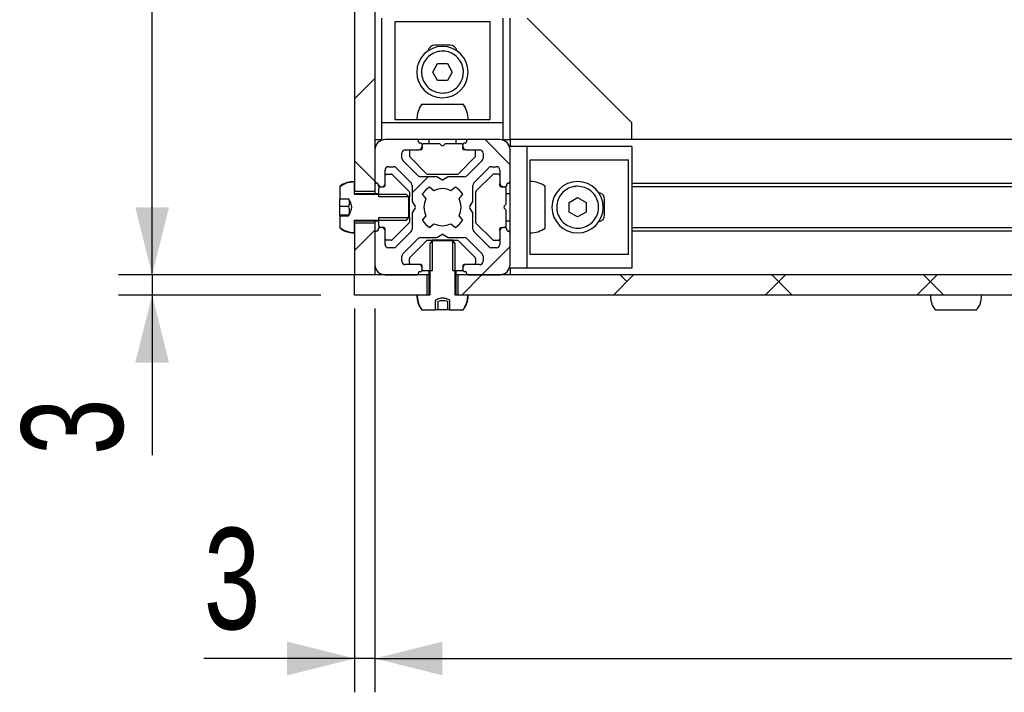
# Model space of a CAD drawing. Header units: millimetres. Extents: x 5 to 595, y 5 to 415.
# Tile 36 of 68: x 337 to 366, y 181 to 201. Entities that reach past the tile are written whole.
import ezdxf

# ---------------------------------------------------------------- set-up
doc = ezdxf.new("R2010")
doc.units = ezdxf.units.MM
doc.layers.add('COTES', color=1, linetype='Continuous')
doc.layers.add('TRAIT-FINS', color=9, linetype='Continuous')
doc.layers.add('TRAIT-FORT', color=4, linetype='Continuous', lineweight=25)
doc.styles.add('SLDTEXTSTYLE0', font='TXT', dxfattribs={"width": 0.75})
doc.dimstyles.new('SLDDIMSTYLE0', dxfattribs={"dimtxt": 3, "dimasz": 2, "dimexe": 0, "dimexo": 0.0625, "dimgap": 0.75, "dimtad": 1, "dimlfac": 5, "dimrnd": 1e-09, "dimzin": 12, "dimdsep": 46, "dimtxsty": 'SLDTEXTSTYLE0', "dimsah": 1, "dimcen": 0.09, "dimadec": 0, "dimazin": 3, "dimtfac": 1, "dimtofl": 0, "dimtmove": 0, "dimatfit": 3, "dimfxl": 0, "dimfrac": 2, "dimtolj": 1, "dimtzin": 12, "dimarcsym": 0})
doc.dimstyles.new('SLDDIMSTYLE1', dxfattribs={"dimtxt": 3, "dimasz": 2, "dimexe": 0, "dimexo": 0.0625, "dimgap": 0.75, "dimtad": 1, "dimlfac": 5, "dimrnd": 1e-09, "dimzin": 12, "dimdsep": 46, "dimtxsty": 'SLDTEXTSTYLE0', "dimsah": 1, "dimcen": 0.09, "dimadec": 0, "dimazin": 3, "dimtfac": 1, "dimtmove": 0, "dimatfit": 0, "dimfxl": 0, "dimfrac": 2, "dimtolj": 1, "dimtzin": 12, "dimarcsym": 0})
pattern_1 = [(45, (0, 0), (-13.4704, 13.4704), []), (45, (4.49, 2e-323), (-13.4704, 13.4704), []), (45, (8.98, 4e-323), (-13.4704, 13.4704), []), (45, (13.47, 6e-323), (-13.4704, 13.4704), [])]
pattern_2 = [(45, (0, 0), (-13.4704, 13.4704), []), (45, (4.49, 0), (-13.4704, 13.4704), []), (45, (8.98, 0), (-13.4704, 13.4704), []), (45, (13.47, 0), (-13.4704, 13.4704), [])]

# ---------------------------------------------------------------- blocks, each defined once
blk = doc.blocks.new('_D_6')
at = {"layer": 'COTES', "color": 1}
for p, q in [((397.265, 194.741), (397.265, 180.919)), ((347.265, 192.279), (347.265, 180.919)), ((347.265, 181.919), (397.265, 181.919))]:
    blk.add_line(p, q, dxfattribs=at)
for points in [[(347.265, 181.919), (349.265, 181.419), (349.265, 182.419)], [(397.265, 181.919), (395.265, 182.419), (395.265, 181.419)]]:
    blk.add_solid(points, dxfattribs=at)
at = {"layer": 'COTES', "color": 1, "insert": (368.94, 185.786), "char_height": 3, "attachment_point": 1, "style": 'SLDTEXTSTYLE0'}
blk.add_mtext('250', dxfattribs=at)
blk = doc.blocks.new('_D_7')
at = {"layer": 'COTES', "color": 1}
for p, q in [((346.665, 192.279), (346.665, 180.919)), ((347.265, 192.279), (347.265, 180.919)), ((346.665, 181.919), (342.2, 181.919)), ((347.265, 181.919), (346.665, 181.919)), ((347.265, 181.919), (350.265, 181.919))]:
    blk.add_line(p, q, dxfattribs=at)
for points in [[(346.665, 181.919), (344.665, 182.419), (344.665, 181.419)], [(347.265, 181.919), (349.265, 181.419), (349.265, 182.419)]]:
    blk.add_solid(points, dxfattribs=at)
at = {"layer": 'COTES', "color": 1, "insert": (342.2, 185.786), "char_height": 3, "attachment_point": 1, "style": 'SLDTEXTSTYLE0'}
blk.add_mtext('3', dxfattribs=at)
blk = doc.blocks.new('_D_9')
at = {"layer": 'COTES', "color": 1}
for p, q in [((345.665, 293.279), (339.671, 293.279)), ((340.671, 193.279), (340.671, 293.279)), ((348.728, 193.279), (339.671, 193.279))]:
    blk.add_line(p, q, dxfattribs=at)
for points in [[(340.671, 293.279), (340.171, 291.279), (341.171, 291.279)], [(340.671, 193.279), (341.171, 195.279), (340.171, 195.279)]]:
    blk.add_solid(points, dxfattribs=at)
at = {"layer": 'COTES', "color": 1, "insert": (336.804, 239.954), "char_height": 3, "attachment_point": 1, "rotation": 90, "style": 'SLDTEXTSTYLE0'}
blk.add_mtext('500', dxfattribs=at)
blk = doc.blocks.new('_D_11')
at = {"layer": 'COTES', "color": 1}
for p, q in [((340.671, 193.279), (340.671, 196.279)), ((345.665, 193.279), (339.671, 193.279)), ((340.671, 193.279), (340.671, 192.679)), ((345.665, 192.679), (339.671, 192.679)), ((340.671, 192.679), (340.671, 187.943))]:
    blk.add_line(p, q, dxfattribs=at)
for points in [[(340.671, 193.279), (341.171, 195.279), (340.171, 195.279)], [(340.671, 192.679), (340.171, 190.679), (341.171, 190.679)]]:
    blk.add_solid(points, dxfattribs=at)
at = {"layer": 'COTES', "color": 1, "insert": (336.804, 187.943), "char_height": 3, "attachment_point": 1, "rotation": 90, "style": 'SLDTEXTSTYLE0'}
blk.add_mtext('3', dxfattribs=at)

msp = doc.modelspace()

# ---------------------------------------------------------------- hatches: boundary and pattern name
at = {"layer": 'TRAIT-FINS'}
h = msp.add_hatch(dxfattribs=at)
h.set_pattern_fill('ANSI38', color=9, angle=3e-322, style=0)
h.paths.add_polyline_path([(346.665, 195.7411), (347.265, 195.7411), (347.265, 290.8159), (346.665, 290.8159)], flags=0)
h = msp.add_hatch(dxfattribs=at)
h.set_pattern_fill('ANSI38', color=9, angle=3e-322, style=0)
edge = h.paths.add_edge_path(flags=0)
edge.add_arc((349.935, 193.3385), 0.04, 0, 90, ccw=False)
edge.add_line((349.975, 193.3385), (349.975, 193.3185))
edge.add_arc((350.015, 193.3185), 0.04, 180, 270)
edge.add_line((350.015, 193.2785), (350.965, 193.2785))
edge.add_arc((350.965, 193.5785), 0.3, 270, 360)
edge.add_line((351.265, 193.5785), (351.265, 194.5285))
edge.add_arc((351.225, 194.5285), 0.04, 0, 90)
edge.add_line((351.225, 194.5685), (351.205, 194.5685))
edge.add_arc((351.205, 194.6085), 0.04, 180, 270, ccw=False)
edge.add_line((351.165, 194.6085), (351.165, 194.6385))
edge.add_arc((351.125, 194.6385), 0.04, 0, 90)
edge.add_line((351.125, 194.6785), (351.065, 194.6785))
edge.add_arc((351.065, 194.5785), 0.1, 90, 180)
edge.add_line((350.965, 194.5785), (350.965, 194.1785))
edge.add_arc((350.865, 194.1785), 0.1, 270, 360, ccw=False)
edge.add_line((350.865, 194.0785), (350.7185, 194.0785))
edge.add_arc((350.7185, 194.1785), 0.1, 225, 270, ccw=False)
edge.add_line((350.6478, 194.1078), (350.1943, 194.5614))
edge.add_arc((350.265, 194.6321), 0.1, 180, 225, ccw=False)
edge.add_line((350.165, 194.6321), (350.165, 195.0878))
edge.add_arc((350.125, 195.0878), 0.04, 0, 30)
edge.add_line((350.1596, 195.1078), (350.0726, 195.2585))
edge.add_arc((350.1072, 195.2785), 0.04, 150, 210, ccw=False)
edge.add_line((350.0726, 195.2985), (350.1596, 195.4492))
edge.add_arc((350.125, 195.4692), 0.04, 330, 360)
edge.add_line((350.165, 195.4692), (350.165, 195.925))
edge.add_arc((350.265, 195.925), 0.1, 135, 180, ccw=False)
edge.add_line((350.1943, 195.9957), (350.6478, 196.4492))
edge.add_arc((350.7185, 196.3785), 0.1, 90, 135, ccw=False)
edge.add_line((350.7185, 196.4785), (350.865, 196.4785))
edge.add_arc((350.865, 196.3785), 0.1, 0, 90, ccw=False)
edge.add_line((350.965, 196.3785), (350.965, 195.9785))
edge.add_arc((351.065, 195.9785), 0.1, 180, 270)
edge.add_line((351.065, 195.8785), (351.125, 195.8785))
edge.add_arc((351.125, 195.9185), 0.04, 270, 360)
edge.add_line((351.165, 195.9185), (351.165, 195.9485))
edge.add_arc((351.205, 195.9485), 0.04, 90, 180, ccw=False)
edge.add_line((351.205, 195.9885), (351.225, 195.9885))
edge.add_arc((351.225, 196.0285), 0.04, 270, 360)
edge.add_line((351.265, 196.0285), (351.265, 196.9785))
edge.add_arc((350.965, 196.9785), 0.3, 0, 90)
edge.add_line((350.965, 197.2785), (350.015, 197.2785))
edge.add_arc((350.015, 197.2385), 0.04, 90, 180)
edge.add_line((349.975, 197.2385), (349.975, 197.2185))
edge.add_arc((349.935, 197.2185), 0.04, 270, 360, ccw=False)
edge.add_line((349.935, 197.1785), (349.905, 197.1785))
edge.add_arc((349.905, 197.1385), 0.04, 90, 180)
edge.add_line((349.865, 197.1385), (349.865, 197.0785))
edge.add_arc((349.965, 197.0785), 0.1, 180, 270)
edge.add_line((349.965, 196.9785), (350.365, 196.9785))
edge.add_arc((350.365, 196.8785), 0.1, 0, 90, ccw=False)
edge.add_line((350.465, 196.8785), (350.465, 196.7321))
edge.add_arc((350.365, 196.7321), 0.1, 315, 360, ccw=False)
edge.add_line((350.4357, 196.6614), (349.9821, 196.2078))
edge.add_arc((349.9114, 196.2785), 0.1, 270, 315, ccw=False)
edge.add_line((349.9114, 196.1785), (349.4557, 196.1785))
edge.add_arc((349.4557, 196.1385), 0.04, 90, 120)
edge.add_line((349.4357, 196.1732), (349.285, 196.0861))
edge.add_arc((349.265, 196.1208), 0.04, 240, 300, ccw=False)
edge.add_line((349.245, 196.0861), (349.0943, 196.1732))
edge.add_arc((349.0743, 196.1385), 0.04, 60, 90)
edge.add_line((349.0743, 196.1785), (348.6185, 196.1785))
edge.add_arc((348.6185, 196.2785), 0.1, 225, 270, ccw=False)
edge.add_line((348.5478, 196.2078), (348.0943, 196.6614))
edge.add_arc((348.165, 196.7321), 0.1, 180, 225, ccw=False)
edge.add_line((348.065, 196.7321), (348.065, 196.8785))
edge.add_arc((348.165, 196.8785), 0.1, 90, 180, ccw=False)
edge.add_line((348.165, 196.9785), (348.565, 196.9785))
edge.add_arc((348.565, 197.0785), 0.1, 270, 360)
edge.add_line((348.665, 197.0785), (348.665, 197.1385))
edge.add_arc((348.625, 197.1385), 0.04, 0, 90)
edge.add_line((348.625, 197.1785), (348.595, 197.1785))
edge.add_arc((348.595, 197.2185), 0.04, 180, 270, ccw=False)
edge.add_line((348.555, 197.2185), (348.555, 197.2385))
edge.add_arc((348.515, 197.2385), 0.04, 0, 90)
edge.add_line((348.515, 197.2785), (347.565, 197.2785))
edge.add_arc((347.565, 196.9785), 0.3, 90, 180)
edge.add_line((347.265, 196.9785), (347.265, 196.0285))
edge.add_arc((347.305, 196.0285), 0.04, 180, 270)
edge.add_line((347.305, 195.9885), (347.325, 195.9885))
edge.add_arc((347.325, 195.9485), 0.04, 0, 90, ccw=False)
edge.add_line((347.365, 195.9485), (347.365, 195.9185))
edge.add_arc((347.405, 195.9185), 0.04, 180, 270)
edge.add_line((347.405, 195.8785), (347.465, 195.8785))
edge.add_arc((347.465, 195.9785), 0.1, 270, 360)
edge.add_line((347.565, 195.9785), (347.565, 196.3785))
edge.add_arc((347.665, 196.3785), 0.1, 90, 180, ccw=False)
edge.add_line((347.665, 196.4785), (347.8114, 196.4785))
edge.add_arc((347.8114, 196.3785), 0.1, 45, 90, ccw=False)
edge.add_line((347.8821, 196.4492), (348.3357, 195.9957))
edge.add_arc((348.265, 195.925), 0.1, 0, 45, ccw=False)
edge.add_line((348.365, 195.925), (348.365, 195.4692))
edge.add_arc((348.405, 195.4692), 0.04, 180, 210)
edge.add_line((348.3703, 195.4492), (348.4573, 195.2985))
edge.add_arc((348.4227, 195.2785), 0.04, -30, 30, ccw=False)
edge.add_line((348.4573, 195.2585), (348.3703, 195.1078))
edge.add_arc((348.405, 195.0878), 0.04, 150, 180)
edge.add_line((348.365, 195.0878), (348.365, 194.6321))
edge.add_arc((348.265, 194.6321), 0.1, 315, 360, ccw=False)
edge.add_line((348.3357, 194.5614), (347.8821, 194.1078))
edge.add_arc((347.8114, 194.1785), 0.1, 270, 315, ccw=False)
edge.add_line((347.8114, 194.0785), (347.665, 194.0785))
edge.add_arc((347.665, 194.1785), 0.1, 180, 270, ccw=False)
edge.add_line((347.565, 194.1785), (347.565, 194.5785))
edge.add_arc((347.465, 194.5785), 0.1, 0, 90)
edge.add_line((347.465, 194.6785), (347.405, 194.6785))
edge.add_arc((347.405, 194.6385), 0.04, 90, 180)
edge.add_line((347.365, 194.6385), (347.365, 194.6085))
edge.add_arc((347.325, 194.6085), 0.04, 270, 360, ccw=False)
edge.add_line((347.325, 194.5685), (347.305, 194.5685))
edge.add_arc((347.305, 194.5285), 0.04, 90, 180)
edge.add_line((347.265, 194.5285), (347.265, 193.5785))
edge.add_arc((347.565, 193.5785), 0.3, 180, 270)
edge.add_line((347.565, 193.2785), (348.515, 193.2785))
edge.add_arc((348.515, 193.3185), 0.04, 270, 360)
edge.add_line((348.555, 193.3185), (348.555, 193.3385))
edge.add_arc((348.595, 193.3385), 0.04, 90, 180, ccw=False)
edge.add_line((348.595, 193.3785), (348.625, 193.3785))
edge.add_arc((348.625, 193.4185), 0.04, 270, 360)
edge.add_line((348.665, 193.4185), (348.665, 193.4785))
edge.add_arc((348.565, 193.4785), 0.1, 0, 90)
edge.add_line((348.565, 193.5785), (348.165, 193.5785))
edge.add_arc((348.165, 193.6785), 0.1, 180, 270, ccw=False)
edge.add_line((348.065, 193.6785), (348.065, 193.825))
edge.add_arc((348.165, 193.825), 0.1, 135, 180, ccw=False)
edge.add_line((348.0943, 193.8957), (348.5478, 194.3492))
edge.add_arc((348.6185, 194.2785), 0.1, 90, 135, ccw=False)
edge.add_line((348.6185, 194.3785), (349.0743, 194.3785))
edge.add_arc((349.0743, 194.4185), 0.04, 270, 300)
edge.add_line((349.0943, 194.3839), (349.245, 194.4709))
edge.add_arc((349.265, 194.4362), 0.04, 60, 120, ccw=False)
edge.add_line((349.285, 194.4709), (349.4357, 194.3839))
edge.add_arc((349.4557, 194.4185), 0.04, 240, 270)
edge.add_line((349.4557, 194.3785), (349.9114, 194.3785))
edge.add_arc((349.9114, 194.2785), 0.1, 45, 90, ccw=False)
edge.add_line((349.9821, 194.3492), (350.4357, 193.8957))
edge.add_arc((350.365, 193.825), 0.1, 0, 45, ccw=False)
edge.add_line((350.465, 193.825), (350.465, 193.6785))
edge.add_arc((350.365, 193.6785), 0.1, 270, 360, ccw=False)
edge.add_line((350.365, 193.5785), (349.965, 193.5785))
edge.add_arc((349.965, 193.4785), 0.1, 90, 180)
edge.add_line((349.865, 193.4785), (349.865, 193.4185))
edge.add_arc((349.905, 193.4185), 0.04, 180, 270)
edge.add_line((349.905, 193.3785), (349.935, 193.3785))
edge = h.paths.add_edge_path(flags=0)
edge.add_arc((349.265, 195.2785), 0.55, 62.77268, 117.22732, ccw=False)
edge.add_line((349.5166, 195.7676), (349.6477, 195.8764))
edge.add_arc((349.265, 195.2785), 0.71, 32.55044, 57.37362, ccw=False)
edge.add_line((349.8634, 195.6605), (349.754, 195.5301))
edge.add_arc((349.265, 195.2785), 0.55, -27.22732, 27.22732, ccw=False)
edge.add_line((349.754, 195.0269), (349.8634, 194.8965))
edge.add_arc((349.265, 195.2785), 0.71, 302.62638, 327.44956, ccw=False)
edge.add_line((349.6477, 194.6806), (349.5166, 194.7895))
edge.add_arc((349.265, 195.2785), 0.55, 242.77268, 297.22732, ccw=False)
edge.add_line((349.0133, 194.7895), (348.8822, 194.6806))
edge.add_arc((349.265, 195.2785), 0.71, 212.55044, 237.37362, ccw=False)
edge.add_line((348.6665, 194.8965), (348.7759, 195.0269))
edge.add_arc((349.265, 195.2785), 0.55, 152.77268, 207.22732, ccw=False)
edge.add_line((348.7759, 195.5301), (348.6665, 195.6605))
edge.add_arc((349.265, 195.2785), 0.71, 122.62638, 147.44956, ccw=False)
edge.add_line((348.8822, 195.8764), (349.0133, 195.7676))
h = msp.add_hatch(dxfattribs=at)
h.set_pattern_fill('DIN 201 acier et fonte', color=9, style=0, pattern_type=2)
h.set_pattern_definition(pattern_1)
edge = h.paths.add_edge_path(flags=0)
edge.add_line((347.565, 196.2185), (347.565, 195.9185))
edge.add_arc((347.525, 195.9185), 0.04, 270, 360, ccw=False)
edge.add_line((347.525, 195.8785), (347.425, 195.8785))
edge.add_arc((347.425, 195.8385), 0.04, 90, 180)
edge.add_line((347.385, 195.8385), (347.385, 195.5826))
edge.add_line((347.385, 195.5826), (348.285, 195.5826))
edge.add_line((348.285, 195.5826), (348.285, 195.7219))
edge.add_arc((348.245, 195.7219), 0.04, 0, 45)
edge.add_line((348.2733, 195.7502), (347.7767, 196.2468))
edge.add_arc((347.7484, 196.2185), 0.04, 45, 90)
edge.add_line((347.7484, 196.2585), (347.605, 196.2585))
edge.add_arc((347.605, 196.2185), 0.04, 90, 180)
h = msp.add_hatch(dxfattribs=at)
h.set_pattern_fill('DIN 201 acier et fonte', color=9, style=0, pattern_type=2)
h.set_pattern_definition(pattern_2)
edge = h.paths.add_edge_path(flags=0)
edge.add_line((346.485, 195.0199), (346.225, 195.0199))
edge.add_line((346.225, 195.0199), (346.225, 194.6722))
edge.add_spline(control_points=[(346.225, 194.6722), (346.2623, 194.6451), (346.3024, 194.6214), (346.3441, 194.6016), (346.4199, 194.5657), (346.5029, 194.5424), (346.5863, 194.5335), (346.6124, 194.5308), (346.6387, 194.5294), (346.665, 194.5294)], knot_values=[0.0093707, 0.0093707, 0.0093707, 0.0093707, 0.0100612, 0.0100612, 0.0100612, 0.0113188, 0.0113188, 0.0113188, 0.0117079, 0.0117079, 0.0117079, 0.0117079], weights=[1, 1, 1, 1, 1, 1, 1, 1, 1, 1], degree=3, periodic=0)
edge.add_line((346.665, 194.5294), (346.665, 194.8996))
edge.add_line((346.665, 194.8996), (348.195, 194.8996))
edge.add_spline(control_points=[(348.195, 194.8996), (348.2185, 194.9244), (348.2418, 194.9493), (348.265, 194.9744)], knot_values=[0.004857, 0.004857, 0.004857, 0.004857, 0.0053692, 0.0053692, 0.0053692, 0.0053692], weights=[1, 1, 1, 1], degree=3, periodic=0)
edge.add_line((348.265, 194.9744), (348.265, 195.5826))
edge.add_spline(control_points=[(348.265, 195.5826), (348.2418, 195.6077), (348.2185, 195.6326), (348.195, 195.6574)], knot_values=[0.0090475, 0.0090475, 0.0090475, 0.0090475, 0.0095528, 0.0095528, 0.0095528, 0.0095528], weights=[1, 1, 1, 1], degree=3, periodic=0)
edge.add_line((348.195, 195.6574), (346.665, 195.6574))
edge.add_line((346.665, 195.6574), (346.665, 196.0276))
edge.add_spline(control_points=[(346.665, 196.0276), (346.5811, 196.0276), (346.4961, 196.0131), (346.417, 195.9854), (346.3488, 195.9615), (346.2835, 195.9272), (346.225, 195.8848)], knot_values=[0, 0, 0, 0, 0.0012576, 0.0012576, 0.0012576, 0.0023413, 0.0023413, 0.0023413, 0.0023413], weights=[1, 1, 1, 1, 1, 1, 1], degree=3, periodic=0)
edge.add_line((346.225, 195.8848), (346.225, 195.5209))
edge.add_line((346.225, 195.5209), (346.4933, 195.5209))
edge.add_spline(control_points=[(346.4933, 195.5209), (346.5196, 195.4695), (346.5458, 195.4174), (346.5632, 195.3624), (346.573, 195.3312), (346.5792, 195.2979), (346.5772, 195.2653), (346.5753, 195.2331), (346.5663, 195.2013), (346.5551, 195.171), (346.5357, 195.119), (346.5105, 195.0692), (346.485, 195.0199)], knot_values=[0.0000002, 0.0000002, 0.0000002, 0.0000002, 0.0008661, 0.0008661, 0.0008661, 0.0013602, 0.0013602, 0.0013602, 0.0018452, 0.0018452, 0.0018452, 0.0026757, 0.0026757, 0.0026757, 0.0026757], weights=[1, 1, 1, 1, 1, 1, 1, 1, 1, 1, 1, 1, 1], degree=3, periodic=0)
h = msp.add_hatch(dxfattribs=at)
h.set_pattern_fill('DIN 201 acier et fonte', color=9, style=0, pattern_type=2)
h.set_pattern_definition(pattern_1)
edge = h.paths.add_edge_path(flags=0)
edge.add_line((347.565, 194.6385), (347.565, 194.3385))
edge.add_arc((347.605, 194.3385), 0.04, 180, 270)
edge.add_line((347.605, 194.2985), (347.7484, 194.2985))
edge.add_arc((347.7484, 194.3385), 0.04, 270, 315)
edge.add_line((347.7767, 194.3102), (348.2733, 194.8068))
edge.add_arc((348.245, 194.8351), 0.04, 315, 360)
edge.add_line((348.285, 194.8351), (348.285, 194.9744))
edge.add_line((348.285, 194.9744), (347.385, 194.9744))
edge.add_line((347.385, 194.9744), (347.385, 194.7185))
edge.add_arc((347.425, 194.7185), 0.04, 180, 270)
edge.add_line((347.425, 194.6785), (347.525, 194.6785))
edge.add_arc((347.525, 194.6385), 0.04, 0, 90, ccw=False)
h = msp.add_hatch(dxfattribs=at)
h.set_pattern_fill('ANSI38', color=9, angle=3e-322, style=0)
h.paths.add_polyline_path([(346.665, 193.2785), (347.265, 193.2785), (347.265, 194.8159), (346.665, 194.8159)], flags=0)
h = msp.add_hatch(dxfattribs=at)
h.set_pattern_fill('DIN 201 acier et fonte', color=9, style=0, pattern_type=2)
h.set_pattern_definition(pattern_1)
edge = h.paths.add_edge_path(flags=0)
edge.add_line((348.325, 193.5785), (348.625, 193.5785))
edge.add_arc((348.625, 193.5385), 0.04, 0, 90, ccw=False)
edge.add_line((348.665, 193.5385), (348.665, 193.4385))
edge.add_arc((348.705, 193.4385), 0.04, 180, 270)
edge.add_line((348.705, 193.3985), (348.9609, 193.3985))
edge.add_line((348.9609, 193.3985), (348.9609, 194.2985))
edge.add_line((348.9609, 194.2985), (348.8215, 194.2985))
edge.add_arc((348.8215, 194.2585), 0.04, 90, 135)
edge.add_line((348.7933, 194.2868), (348.2967, 193.7902))
edge.add_arc((348.325, 193.7619), 0.04, 135, 180)
edge.add_line((348.285, 193.7619), (348.285, 193.6185))
edge.add_arc((348.325, 193.6185), 0.04, 180, 270)
h = msp.add_hatch(dxfattribs=at)
h.set_pattern_fill('DIN 201 acier et fonte', color=9, style=0, pattern_type=2)
h.set_pattern_definition(pattern_2)
edge = h.paths.add_edge_path(flags=0)
edge.add_line((349.4796, 192.5208), (349.4796, 192.2385))
edge.add_line((349.4796, 192.2385), (349.8712, 192.2385))
edge.add_spline(control_points=[(349.8712, 192.2385), (349.8789, 192.249), (349.8863, 192.2598), (349.8933, 192.2707), (349.939, 192.341), (349.9731, 192.4202), (349.9929, 192.5017), (350.0069, 192.5594), (350.0141, 192.6191), (350.0141, 192.6785)], knot_values=[0.0094528, 0.0094528, 0.0094528, 0.0094528, 0.0096477, 0.0096477, 0.0096477, 0.0109168, 0.0109168, 0.0109168, 0.011809, 0.011809, 0.011809, 0.011809], weights=[1, 1, 1, 1, 1, 1, 1, 1, 1, 1], degree=3, periodic=0)
edge.add_line((350.0141, 192.6785), (349.6439, 192.6785))
edge.add_line((349.6439, 192.6785), (349.6439, 194.2085))
edge.add_spline(control_points=[(349.6439, 194.2085), (349.6191, 194.232), (349.5942, 194.2554), (349.5691, 194.2785)], knot_values=[0.004857, 0.004857, 0.004857, 0.004857, 0.0053692, 0.0053692, 0.0053692, 0.0053692], weights=[1, 1, 1, 1], degree=3, periodic=0)
edge.add_line((349.5691, 194.2785), (348.9609, 194.2785))
edge.add_spline(control_points=[(348.9609, 194.2785), (348.9358, 194.2554), (348.9109, 194.232), (348.8861, 194.2085)], knot_values=[0.0090475, 0.0090475, 0.0090475, 0.0090475, 0.0095528, 0.0095528, 0.0095528, 0.0095528], weights=[1, 1, 1, 1], degree=3, periodic=0)
edge.add_line((348.8861, 194.2085), (348.8861, 192.6785))
edge.add_line((348.8861, 192.6785), (348.5159, 192.6785))
edge.add_spline(control_points=[(348.5159, 192.6785), (348.5159, 192.6276), (348.5211, 192.5764), (348.5314, 192.5265), (348.5485, 192.4444), (348.5799, 192.3641), (348.6231, 192.2923), (348.6342, 192.2739), (348.6461, 192.2559), (348.6587, 192.2385)], knot_values=[0, 0, 0, 0, 0.000764, 0.000764, 0.000764, 0.0020331, 0.0020331, 0.0020331, 0.0023559, 0.0023559, 0.0023559, 0.0023559], weights=[1, 1, 1, 1, 1, 1, 1, 1, 1, 1], degree=3, periodic=0)
edge.add_line((348.6587, 192.2385), (349.0502, 192.2385))
edge.add_line((349.0502, 192.2385), (349.0502, 192.5208))
edge.add_spline(control_points=[(349.0502, 192.5208), (349.0942, 192.5426), (349.1388, 192.5639), (349.1858, 192.5782), (349.2188, 192.5882), (349.2544, 192.5935), (349.2887, 192.5899), (349.3225, 192.5863), (349.3554, 192.5756), (349.3869, 192.563), (349.4185, 192.5505), (349.4492, 192.5359), (349.4796, 192.5208)], knot_values=[0.0004254, 0.0004254, 0.0004254, 0.0004254, 0.0011612, 0.0011612, 0.0011612, 0.0016833, 0.0016833, 0.0016833, 0.0021907, 0.0021907, 0.0021907, 0.0026962, 0.0026962, 0.0026962, 0.0026962], weights=[1, 1, 1, 1, 1, 1, 1, 1, 1, 1, 1, 1, 1], degree=3, periodic=0)
h = msp.add_hatch(dxfattribs=at)
h.set_pattern_fill('DIN 201 acier et fonte', color=9, style=0, pattern_type=2)
h.set_pattern_definition(pattern_1)
edge = h.paths.add_edge_path(flags=0)
edge.add_line((349.905, 193.5785), (350.205, 193.5785))
edge.add_arc((350.205, 193.6185), 0.04, 270, 360)
edge.add_line((350.245, 193.6185), (350.245, 193.7619))
edge.add_arc((350.205, 193.7619), 0.04, 0, 45)
edge.add_line((350.2333, 193.7902), (349.7367, 194.2868))
edge.add_arc((349.7084, 194.2585), 0.04, 45, 90)
edge.add_line((349.7084, 194.2985), (349.5691, 194.2985))
edge.add_line((349.5691, 194.2985), (349.5691, 193.3985))
edge.add_line((349.5691, 193.3985), (349.825, 193.3985))
edge.add_arc((349.825, 193.4385), 0.04, 270, 360)
edge.add_line((349.865, 193.4385), (349.865, 193.5385))
edge.add_arc((349.905, 193.5385), 0.04, 90, 180, ccw=False)
h = msp.add_hatch(dxfattribs=at)
h.set_pattern_fill('ANSI38', color=9, angle=3e-322, style=0)
h.paths.add_polyline_path([(346.665, 193.2785), (346.665, 192.6785), (348.8024, 192.6785), (348.8024, 193.2785)], flags=0)
h = msp.add_hatch(dxfattribs=at)
h.set_pattern_fill('ANSI38', color=9, angle=3e-322, style=0)
h.paths.add_polyline_path([(394.8024, 192.6785), (394.8024, 193.2785), (349.7275, 193.2785), (349.7275, 192.6785)], flags=0)

# ---------------------------------------------------------------- linework, layer by layer
at = {"layer": 'TRAIT-FORT', "color": 4, "linetype": 'Continuous', "lineweight": 25}
for p, q in [((346.665, 290.8159), (346.665, 195.7411)), ((347.265, 290.8159), (347.265, 195.7411)), ((347.465, 197.7805), (347.465, 200.8785)), ((351.065, 197.7805), (351.065, 200.8785)), ((351.265, 197.2785), (351.265, 200.8785)), ((354.865, 197.7805), (351.767, 200.8785)), ((347.865, 200.7805), (350.665, 200.7805)), ((347.865, 197.8785), (347.865, 200.7805)), ((350.665, 200.7805), (350.665, 197.8785)), ((349.495, 200.0785), (349.035, 200.0785)), ((348.9763, 199.2785), (349.1206, 199.5285)), ((349.1206, 199.5285), (349.4093, 199.5285)), ((349.4093, 199.5285), (349.5536, 199.2785)), ((349.1206, 199.0285), (348.9763, 199.2785)), ((349.5536, 199.2785), (349.4093, 199.0285)), ((349.4093, 199.0285), (349.1206, 199.0285)), ((347.465, 197.2785), (347.465, 197.7805)), ((351.065, 197.7805), (347.465, 197.7805)), ((347.865, 197.8785), (350.665, 197.8785)), ((351.065, 197.2785), (351.065, 197.7805)), ((354.865, 197.2785), (354.865, 197.7805)), ((347.265, 197.2785), (347.465, 197.2785)), ((348.515, 197.2785), (347.565, 197.2785)), ((350.015, 197.2785), (348.515, 197.2785)), ((348.555, 197.2185), (348.555, 197.2385)), ((348.625, 197.1785), (348.595, 197.1785)), ((348.665, 197.0785), (348.665, 197.1385)), ((348.665, 197.0785), (348.665, 197.0185)), ((349.1684, 197.1585), (348.705, 197.1585)), ((348.865, 197.2785), (348.865, 197.1585)), ((349.2367, 197.1068), (349.1967, 197.1468)), ((349.3333, 197.1468), (349.2933, 197.1068)), ((349.825, 197.1585), (349.3615, 197.1585)), ((349.665, 197.1585), (349.665, 197.2785)), ((349.865, 197.1385), (349.865, 197.0785)), ((349.865, 197.0185), (349.865, 197.0785)), ((349.935, 197.1785), (349.905, 197.1785)), ((349.975, 197.2385), (349.975, 197.2185)), ((350.965, 197.2785), (350.015, 197.2785)), ((351.065, 197.2785), (351.265, 197.2785)), ((354.865, 197.2785), (351.265, 197.2785)), ((351.265, 197.2785), (351.265, 197.0785)), ((351.767, 197.0785), (351.265, 197.0785)), ((351.767, 193.4785), (351.767, 197.0785)), ((354.865, 197.0785), (351.767, 197.0785)), ((389.665, 197.2785), (354.865, 197.2785)), ((354.865, 197.0785), (354.865, 193.4785)), ((347.265, 196.9785), (347.265, 196.0285)), ((348.065, 196.7321), (348.065, 196.8785)), ((348.165, 196.9785), (348.565, 196.9785)), ((348.285, 196.9385), (348.285, 196.7951)), ((348.2967, 196.7668), (348.7933, 196.2702)), ((348.625, 196.9785), (348.565, 196.9785)), ((349.7367, 196.2702), (350.2333, 196.7668)), ((349.965, 196.9785), (349.905, 196.9785)), ((349.965, 196.9785), (350.365, 196.9785)), ((350.245, 196.7951), (350.245, 196.9385)), ((350.465, 196.8785), (350.465, 196.7321)), ((351.265, 196.0285), (351.265, 196.9785)), ((347.665, 196.4785), (347.8114, 196.4785)), ((347.8821, 196.4492), (348.3357, 195.9957)), ((348.5478, 196.2078), (348.0943, 196.6614)), ((350.4357, 196.6614), (349.9821, 196.2078)), ((350.1943, 195.9957), (350.6478, 196.4492)), ((350.7185, 196.4785), (350.865, 196.4785)), ((351.865, 193.8785), (351.865, 196.6785)), ((351.865, 196.6785), (354.767, 196.6785)), ((354.767, 193.8785), (354.767, 196.6785)), ((347.565, 195.9785), (347.565, 196.3785)), ((347.565, 195.9185), (347.565, 196.2185)), ((347.605, 196.2585), (347.7484, 196.2585)), ((347.7767, 196.2468), (348.2733, 195.7502)), ((349.0743, 196.1785), (348.6185, 196.1785)), ((348.8215, 196.2585), (349.7084, 196.2585)), ((349.245, 196.0861), (349.0943, 196.1732)), ((349.4357, 196.1732), (349.285, 196.0861)), ((349.9114, 196.1785), (349.4557, 196.1785)), ((350.7533, 196.2468), (350.2567, 195.7502)), ((350.925, 196.2585), (350.7815, 196.2585)), ((350.965, 196.3785), (350.965, 195.9785)), ((346.225, 195.8848), (346.225, 195.5209)), ((346.665, 195.6574), (346.665, 196.0276)), ((347.305, 195.9885), (347.325, 195.9885)), ((347.365, 195.9485), (347.365, 195.9185)), ((347.405, 195.8785), (347.465, 195.8785)), ((347.425, 195.8785), (347.525, 195.8785)), ((348.365, 195.925), (348.365, 195.4692)), ((349.0133, 195.7676), (348.8822, 195.8764)), ((349.6477, 195.8764), (349.5166, 195.7676)), ((350.165, 195.4692), (350.165, 195.925)), ((350.965, 195.9185), (350.965, 195.9785)), ((351.065, 195.8785), (351.005, 195.8785)), ((351.065, 195.8785), (351.125, 195.8785)), ((351.165, 195.9185), (351.165, 195.9485)), ((351.205, 195.9885), (351.225, 195.9885)), ((351.265, 194.5285), (351.265, 196.0285)), ((354.865, 195.9885), (389.665, 195.9885)), ((389.665, 195.8785), (354.865, 195.8785)), ((347.265, 195.7411), (346.665, 195.7411)), ((347.385, 195.6785), (346.665, 195.6785)), ((348.195, 195.6574), (346.665, 195.6574)), ((347.265, 195.7411), (347.265, 195.6785)), ((347.385, 195.5826), (347.385, 195.8385)), ((348.285, 195.5826), (347.385, 195.5826)), ((348.265, 195.5826), (348.195, 195.6574)), ((348.265, 194.9744), (348.265, 195.5826)), ((348.285, 195.7219), (348.285, 195.5826)), ((348.285, 194.9744), (348.285, 195.5826)), ((348.6665, 195.6605), (348.7759, 195.5301)), ((349.754, 195.5301), (349.8634, 195.6605)), ((350.245, 195.7219), (350.245, 194.8351)), ((351.145, 195.3751), (351.145, 195.8385)), ((351.265, 195.6785), (351.145, 195.6785)), ((353.015, 195.4228), (353.265, 195.5672)), ((353.265, 195.5672), (353.515, 195.4228)), ((346.4933, 195.5209), (346.225, 195.5209)), ((346.225, 195.2968), (346.225, 195.5209)), ((346.485, 195.2968), (346.225, 195.2968)), ((346.225, 195.0382), (346.225, 195.2968)), ((348.3703, 195.4492), (348.4573, 195.2985)), ((350.0726, 195.2985), (350.1596, 195.4492)), ((351.0933, 195.3068), (351.1333, 195.3468)), ((353.015, 195.1342), (353.015, 195.4228)), ((353.515, 195.4228), (353.515, 195.1342)), ((354.065, 195.0485), (354.065, 195.5085)), ((346.485, 195.0382), (346.225, 195.0382)), ((346.225, 195.0199), (346.225, 195.0382)), ((346.225, 195.0199), (346.225, 194.6722)), ((346.225, 195.0199), (346.485, 195.0199)), ((346.485, 195.0382), (346.492, 195.0351)), ((347.385, 194.9744), (348.285, 194.9744)), ((347.385, 194.7185), (347.385, 194.9744)), ((348.195, 194.8996), (348.265, 194.9744)), ((348.285, 194.9744), (348.285, 194.8351)), ((348.365, 195.0878), (348.365, 194.6321)), ((348.4573, 195.2585), (348.3703, 195.1078)), ((348.7759, 195.0269), (348.6665, 194.8965)), ((349.8634, 194.8965), (349.754, 195.0269)), ((350.1596, 195.1078), (350.0726, 195.2585)), ((350.165, 194.6321), (350.165, 195.0878)), ((351.1333, 195.2102), (351.0933, 195.2502)), ((351.145, 194.7185), (351.145, 195.1819)), ((353.265, 194.9898), (353.015, 195.1342)), ((353.515, 195.1342), (353.265, 194.9898)), ((346.665, 194.8996), (348.195, 194.8996)), ((346.665, 194.5294), (346.665, 194.8996)), ((346.665, 194.8785), (347.385, 194.8785)), ((346.665, 194.8159), (347.265, 194.8159)), ((346.665, 194.8159), (346.665, 193.2785)), ((347.265, 194.8785), (347.265, 194.8159)), ((347.265, 194.8159), (347.265, 193.2785)), ((348.2733, 194.8068), (347.7767, 194.3102)), ((348.8822, 194.6806), (349.0133, 194.7895)), ((349.5166, 194.7895), (349.6477, 194.6806)), ((350.2567, 194.8068), (350.7533, 194.3102)), ((351.145, 194.8785), (351.265, 194.8785)), ((347.265, 194.5285), (347.265, 193.5785)), ((347.325, 194.5685), (347.305, 194.5685)), ((347.365, 194.6385), (347.365, 194.6085)), ((347.465, 194.6785), (347.405, 194.6785)), ((347.525, 194.6785), (347.425, 194.6785)), ((347.565, 194.3385), (347.565, 194.6385)), ((347.565, 194.1785), (347.565, 194.5785)), ((348.3357, 194.5614), (347.8821, 194.1078)), ((349.0943, 194.3839), (349.245, 194.4709)), ((349.285, 194.4709), (349.4357, 194.3839)), ((350.6478, 194.1078), (350.1943, 194.5614)), ((350.965, 194.5785), (350.965, 194.6385)), ((350.965, 194.5785), (350.965, 194.1785)), ((351.005, 194.6785), (351.065, 194.6785)), ((351.125, 194.6785), (351.065, 194.6785)), ((351.165, 194.6085), (351.165, 194.6385)), ((351.225, 194.5685), (351.205, 194.5685)), ((351.265, 193.5785), (351.265, 194.5285)), ((354.865, 194.6785), (389.665, 194.6785)), ((389.665, 194.5685), (354.865, 194.5685)), ((347.7484, 194.2985), (347.605, 194.2985)), ((348.0943, 193.8957), (348.5478, 194.3492)), ((348.2967, 193.7902), (348.7933, 194.2868)), ((348.6185, 194.3785), (349.0743, 194.3785)), ((348.8215, 194.2985), (348.9609, 194.2985)), ((348.9609, 194.2785), (348.8861, 194.2085)), ((348.8861, 194.2085), (348.8861, 192.6785)), ((348.9609, 194.2985), (348.9609, 193.3985)), ((349.5691, 194.2985), (348.9609, 194.2985)), ((349.5691, 194.2785), (348.9609, 194.2785)), ((349.4557, 194.3785), (349.9114, 194.3785)), ((349.5691, 193.3985), (349.5691, 194.2985)), ((349.5691, 194.2985), (349.7084, 194.2985)), ((349.6439, 194.2085), (349.5691, 194.2785)), ((349.6439, 192.6785), (349.6439, 194.2085)), ((349.7367, 194.2868), (350.2333, 193.7902)), ((349.9821, 194.3492), (350.4357, 193.8957)), ((350.7815, 194.2985), (350.925, 194.2985)), ((347.8114, 194.0785), (347.665, 194.0785)), ((348.065, 193.6785), (348.065, 193.825)), ((350.465, 193.825), (350.465, 193.6785)), ((350.865, 194.0785), (350.7185, 194.0785)), ((354.767, 193.8785), (351.865, 193.8785)), ((348.565, 193.5785), (348.165, 193.5785)), ((348.285, 193.6185), (348.285, 193.7619)), ((348.625, 193.5785), (348.325, 193.5785)), ((348.665, 193.4385), (348.665, 193.5385)), ((349.865, 193.5385), (349.865, 193.4385)), ((350.205, 193.5785), (349.905, 193.5785)), ((350.365, 193.5785), (349.965, 193.5785)), ((350.245, 193.7619), (350.245, 193.6185)), ((346.665, 192.6785), (346.665, 193.2785)), ((348.8024, 193.2785), (346.665, 193.2785)), ((347.265, 193.2785), (346.665, 193.2785)), ((347.565, 193.2785), (348.515, 193.2785)), ((348.555, 193.3185), (348.555, 193.3385)), ((348.595, 193.3785), (348.625, 193.3785)), ((348.665, 193.4185), (348.665, 193.4785)), ((348.9609, 193.3985), (348.705, 193.3985)), ((348.8024, 193.2785), (348.8024, 192.6785)), ((348.865, 193.2785), (348.8024, 193.2785)), ((348.865, 193.3985), (348.865, 192.6785)), ((349.825, 193.3985), (349.5691, 193.3985)), ((349.665, 192.6785), (349.665, 193.3985)), ((349.7275, 193.2785), (349.665, 193.2785)), ((349.7275, 192.6785), (349.7275, 193.2785)), ((394.8024, 193.2785), (349.7275, 193.2785)), ((349.865, 193.4785), (349.865, 193.4185)), ((349.905, 193.3785), (349.935, 193.3785)), ((349.975, 193.3385), (349.975, 193.3185)), ((350.015, 193.2785), (350.965, 193.2785)), ((351.767, 193.4785), (351.265, 193.4785)), ((351.265, 193.4785), (351.265, 193.2785)), ((354.865, 193.4785), (351.767, 193.4785)), ((348.8024, 192.6785), (346.665, 192.6785)), ((348.8861, 192.6785), (348.5159, 192.6785)), ((350.0141, 192.6785), (349.6439, 192.6785)), ((394.8024, 192.6785), (349.7275, 192.6785)), ((349.0502, 192.5208), (349.0502, 192.2385)), ((349.1241, 192.4985), (349.1241, 192.2385)), ((349.4127, 192.4985), (349.4127, 192.2385)), ((349.4796, 192.2385), (349.4796, 192.5208)), ((348.6462, 192.2385), (348.6587, 192.2385)), ((348.6587, 192.2385), (349.0502, 192.2385)), ((349.1241, 192.2385), (349.0502, 192.2385)), ((349.4127, 192.2385), (349.1241, 192.2385)), ((349.4796, 192.2385), (349.4127, 192.2385)), ((349.4796, 192.2385), (349.8712, 192.2385)), ((363.846, 192.2385), (365.0846, 192.2385))]:
    msp.add_line(p, q, dxfattribs=at)
for centre, radius, start, end in [((349.265, 199.2785), 0.76, 360, 180), ((349.035, 199.8785), 0.2, 90, 170.87559), ((349.495, 199.8785), 0.2, 9.12441, 90), ((349.265, 199.2785), 0.76, 180, 360), ((349.265, 197.8785), 0.76, 144.58545, 180), ((349.265, 197.8785), 0.76, 0, 35.39802), ((347.565, 196.9785), 0.3, 90, 180), ((348.515, 197.2385), 0.04, 0, 90), ((348.595, 197.2185), 0.04, 180, 270), ((348.565, 197.0785), 0.1, 270, 0), ((348.625, 197.1385), 0.04, 0, 90), ((348.625, 197.0185), 0.04, 270, 0), ((348.705, 197.1185), 0.04, 90, 180), ((349.1684, 197.1185), 0.04, 45, 90), ((349.265, 197.1351), 0.04, 225, 315), ((349.3615, 197.1185), 0.04, 90, 135), ((349.825, 197.1185), 0.04, 0, 90), ((349.905, 197.1385), 0.04, 90, 180), ((349.965, 197.0785), 0.1, 180, 270), ((349.905, 197.0185), 0.04, 180, 270), ((349.935, 197.2185), 0.04, 270, 0), ((350.015, 197.2385), 0.04, 90, 180), ((350.965, 196.9785), 0.3, 0, 90), ((348.165, 196.8785), 0.1, 90, 180), ((348.165, 196.7321), 0.1, 180, 225), ((348.325, 196.9385), 0.04, 90, 180), ((348.325, 196.7951), 0.04, 180, 225), ((350.205, 196.9385), 0.04, 0, 90), ((350.205, 196.7951), 0.04, 315, 0), ((350.365, 196.8785), 0.1, 0, 90), ((350.365, 196.7321), 0.1, 315, 0), ((347.665, 196.3785), 0.1, 90, 180), ((347.8114, 196.3785), 0.1, 45, 90), ((350.7185, 196.3785), 0.1, 90, 135), ((350.865, 196.3785), 0.1, 0, 90), ((347.605, 196.2185), 0.04, 90, 180), ((347.7484, 196.2185), 0.04, 45, 90), ((348.6185, 196.2785), 0.1, 225, 270), ((348.8215, 196.2985), 0.04, 225, 270), ((349.0743, 196.1385), 0.04, 60, 90), ((349.4557, 196.1385), 0.04, 90, 120), ((349.7084, 196.2985), 0.04, 270, 315), ((349.9114, 196.2785), 0.1, 270, 315), ((350.7815, 196.2185), 0.04, 90, 135), ((350.925, 196.2185), 0.04, 0, 90), ((347.305, 196.0285), 0.04, 180, 270), ((347.325, 195.9485), 0.04, 0, 90), ((347.405, 195.9185), 0.04, 180, 270), ((347.425, 195.8385), 0.04, 90, 180), ((347.465, 195.9785), 0.1, 270, 0), ((347.525, 195.9185), 0.04, 270, 0), ((348.265, 195.925), 0.1, 0, 45), ((349.265, 195.2785), 0.71, 122.62638, 147.44956), ((349.265, 196.1208), 0.04, 240, 300), ((349.265, 195.2785), 0.71, 32.55044, 57.37362), ((350.265, 195.925), 0.1, 135, 180), ((351.065, 195.9785), 0.1, 180, 270), ((351.005, 195.9185), 0.04, 180, 270), ((351.105, 195.8385), 0.04, 0, 90), ((351.125, 195.9185), 0.04, 270, 0), ((351.205, 195.9485), 0.04, 90, 180), ((351.225, 196.0285), 0.04, 270, 0), ((351.865, 195.2785), 0.76, 54.59636, 90), ((353.265, 195.2785), 0.76, 90, 270), ((353.265, 195.2785), 0.76, 270, 90), ((348.245, 195.7219), 0.04, 0, 45), ((349.265, 195.2785), 0.55, 62.77268, 117.22732), ((350.285, 195.7219), 0.04, 135, 180), ((353.865, 195.5085), 0.2, 0, 90), ((348.405, 195.4692), 0.04, 180, 210), ((348.4227, 195.2785), 0.04, 330, 30), ((349.265, 195.2785), 0.55, 152.77268, 207.22732), ((349.265, 195.2785), 0.55, 332.77268, 27.22732), ((350.1072, 195.2785), 0.04, 150, 210), ((350.125, 195.4692), 0.04, 330, 0), ((351.1215, 195.2785), 0.04, 135, 225), ((351.105, 195.3751), 0.04, 315, 0), ((348.405, 195.0878), 0.04, 150, 180), ((350.125, 195.0878), 0.04, 0, 30), ((351.105, 195.1819), 0.04, 0, 45), ((353.865, 195.0485), 0.2, 270, 0), ((347.425, 194.7185), 0.04, 180, 270), ((348.245, 194.8351), 0.04, 315, 0), ((349.265, 195.2785), 0.71, 212.55044, 237.37362), ((349.265, 195.2785), 0.55, 242.77268, 297.22732), ((349.265, 195.2785), 0.71, 302.62638, 327.44956), ((350.285, 194.8351), 0.04, 180, 225), ((351.105, 194.7185), 0.04, 270, 0), ((347.305, 194.5285), 0.04, 90, 180), ((347.325, 194.6085), 0.04, 270, 0), ((347.405, 194.6385), 0.04, 90, 180), ((347.465, 194.5785), 0.1, 0, 90), ((347.525, 194.6385), 0.04, 0, 90), ((348.265, 194.6321), 0.1, 315, 0), ((349.265, 194.4362), 0.04, 60, 120), ((350.265, 194.6321), 0.1, 180, 225), ((351.065, 194.5785), 0.1, 90, 180), ((351.005, 194.6385), 0.04, 90, 180), ((351.125, 194.6385), 0.04, 0, 90), ((351.205, 194.6085), 0.04, 180, 270), ((351.225, 194.5285), 0.04, 0, 90), ((351.865, 195.2785), 0.76, 270, 305.39802), ((347.605, 194.3385), 0.04, 180, 270), ((347.665, 194.1785), 0.1, 180, 270), ((347.7484, 194.3385), 0.04, 270, 315), ((347.8114, 194.1785), 0.1, 270, 315), ((348.6185, 194.2785), 0.1, 90, 135), ((348.8215, 194.2585), 0.04, 90, 135), ((349.0743, 194.4185), 0.04, 270, 300), ((349.4557, 194.4185), 0.04, 240, 270), ((349.7084, 194.2585), 0.04, 45, 90), ((349.9114, 194.2785), 0.1, 45, 90), ((350.7185, 194.1785), 0.1, 225, 270), ((350.7815, 194.3385), 0.04, 225, 270), ((350.865, 194.1785), 0.1, 270, 0), ((350.925, 194.3385), 0.04, 270, 0), ((348.165, 193.825), 0.1, 135, 180), ((350.365, 193.825), 0.1, 0, 45), ((347.565, 193.5785), 0.3, 180, 270), ((348.165, 193.6785), 0.1, 180, 270), ((348.325, 193.7619), 0.04, 135, 180), ((348.325, 193.6185), 0.04, 180, 270), ((348.565, 193.4785), 0.1, 0, 90), ((348.625, 193.5385), 0.04, 0, 90), ((349.905, 193.5385), 0.04, 90, 180), ((349.965, 193.4785), 0.1, 90, 180), ((350.205, 193.6185), 0.04, 270, 0), ((350.205, 193.7619), 0.04, 0, 45), ((350.365, 193.6785), 0.1, 270, 0), ((350.965, 193.5785), 0.3, 270, 0), ((348.515, 193.3185), 0.04, 270, 0), ((348.595, 193.3385), 0.04, 90, 180), ((348.625, 193.4185), 0.04, 270, 0), ((348.705, 193.4385), 0.04, 180, 270), ((349.825, 193.4385), 0.04, 270, 0), ((349.905, 193.4185), 0.04, 180, 270), ((349.935, 193.3385), 0.04, 0, 90), ((350.015, 193.3185), 0.04, 180, 270)]:
    msp.add_arc(centre, radius, start, end, dxfattribs=at)
for points, knots in [([(349.8846, 199.2785), (349.8778, 199.2088), (349.8641, 199.0695), (349.7573, 198.884), (349.6, 198.743), (349.4035, 198.6624), (349.1919, 198.6512), (348.9883, 198.7108), (348.816, 198.8344), (348.6943, 199.0079), (348.6501, 199.1657), (348.6416, 199.3261), (348.669, 199.4877), (348.7718, 199.673), (348.9302, 199.814), (349.1263, 199.8946), (349.3381, 199.9058), (349.5416, 199.8462), (349.7141, 199.7226), (349.8352, 199.5491), (349.881, 199.3913), (349.8839, 199.3002), (349.8846, 199.2785)], [0, 0, 0, 0, 0.0536862, 0.1073725, 0.1610587, 0.2147449, 0.2684311, 0.3221174, 0.3758036, 0.4294898, 0.483176, 0.5, 0.5536862, 0.6073725, 0.6610587, 0.7147449, 0.7684311, 0.8221174, 0.8758036, 0.9294898, 0.983176, 1, 1, 1, 1]), ([(349.8846, 198.3185), (349.8778, 198.3185), (349.8641, 198.3185), (349.7573, 198.3185), (349.6, 198.3185), (349.4035, 198.3185), (349.1919, 198.3185), (348.9882, 198.3185), (348.8166, 198.3185), (348.6922, 198.3185), (348.6555, 198.3185), (348.6417, 198.3185), (348.6455, 198.3185), (348.6456, 198.3185)], [0, 0, 0, 0, 0.1072698, 0.2145397, 0.3218095, 0.4290793, 0.5363492, 0.643619, 0.7508889, 0.8581587, 0.9654285, 0.9990443, 1, 1, 1, 1]), ([(346.665, 196.0385), (346.5894, 196.0326), (346.4827, 196.0242), (346.3365, 195.9658), (346.2596, 195.9298), (346.2208, 195.895), (346.2203, 195.8946)], [0, 0, 0, 0, 0.47494254, 0.67025152, 0.99602938, 1, 1, 1, 1]), ([(346.665, 196.0276), (346.5801, 196.0202), (346.422, 196.0064), (346.2873, 195.9233), (346.225, 195.8848)], [0, 0, 0, 0, 0.5370796, 1, 1, 1, 1]), ([(346.225, 195.8894), (346.225, 195.8919), (346.225, 195.8948), (346.225, 195.886), (346.225, 195.8848)], [0, 0, 0, 0, 0.8608716, 1, 1, 1, 1]), ([(352.305, 194.6592), (352.305, 194.666), (352.305, 194.6797), (352.305, 194.7862), (352.305, 194.9435), (352.305, 195.1399), (352.305, 195.3516), (352.305, 195.5551), (352.305, 195.7276), (352.305, 195.8488), (352.305, 195.8945), (352.305, 195.8975), (352.305, 195.8982)], [0, 0, 0, 0, 0.1063997, 0.2138892, 0.3213786, 0.4288681, 0.5363575, 0.643847, 0.7513365, 0.8588259, 0.9663154, 1, 1, 1, 1]), ([(353.265, 195.8982), (353.3347, 195.8913), (353.474, 195.8776), (353.6595, 195.7708), (353.8005, 195.6135), (353.8811, 195.4171), (353.8923, 195.2054), (353.8327, 195.0019), (353.7091, 194.8295), (353.5356, 194.7078), (353.3777, 194.6636), (353.2174, 194.6552), (353.0558, 194.6825), (352.8705, 194.7854), (352.7294, 194.9437), (352.6488, 195.1399), (352.6377, 195.3516), (352.6972, 195.5551), (352.8208, 195.7276), (352.9944, 195.8488), (353.1522, 195.8945), (353.2432, 195.8975), (353.265, 195.8982)], [0, 0, 0, 0, 0.0536862, 0.1073725, 0.1610587, 0.2147449, 0.2684311, 0.3221174, 0.3758036, 0.4294898, 0.483176, 0.5, 0.5536862, 0.6073725, 0.6610587, 0.7147449, 0.7684311, 0.8221174, 0.8758036, 0.9294898, 0.983176, 1, 1, 1, 1]), ([(346.485, 195.5372), (346.4966, 195.4942), (346.5184, 195.4139), (346.4956, 195.334), (346.485, 195.2968)], [0, 0, 0, 0, 0.5347467, 1, 1, 1, 1]), ([(346.485, 195.0199), (346.5103, 195.0692), (346.5504, 195.1471), (346.585, 195.2653), (346.5616, 195.3891), (346.5199, 195.4695), (346.4933, 195.5209)], [0, 0, 0, 0, 0.3116074, 0.4926989, 0.6761555, 1, 1, 1, 1]), ([(346.485, 195.2968), (346.4966, 195.2506), (346.5184, 195.1642), (346.4956, 195.0782), (346.485, 195.0382)], [0, 0, 0, 0, 0.5347467, 1, 1, 1, 1]), ([(346.2234, 194.6653), (346.248, 194.6468), (346.3065, 194.6026), (346.4201, 194.5558), (346.5439, 194.5235), (346.6289, 194.52), (346.665, 194.5185)], [0, 0, 0, 0, 0.1946136, 0.4624993, 0.7716152, 1, 1, 1, 1]), ([(346.225, 194.6722), (346.2639, 194.6472), (346.3733, 194.5768), (346.5287, 194.534), (346.6387, 194.5303), (346.665, 194.5294)], [0, 0, 0, 0, 0.2954089, 0.8318822, 1, 1, 1, 1]), ([(346.225, 194.6722), (346.225, 194.6701), (346.225, 194.6613), (346.225, 194.6649), (346.225, 194.6676)], [0, 0, 0, 0, 0.2431875, 1, 1, 1, 1]), ([(348.505, 192.6785), (348.5072, 192.6373), (348.5129, 192.5291), (348.5564, 192.3748), (348.6236, 192.281), (348.6516, 192.242)], [0, 0, 0, 0, 0.2643235, 0.6939134, 1, 1, 1, 1]), ([(348.5159, 192.6785), (348.519, 192.6276), (348.5273, 192.4928), (348.5871, 192.3431), (348.6466, 192.2562), (348.6587, 192.2385)], [0, 0, 0, 0, 0.325927, 0.8624593, 1, 1, 1, 1]), ([(349.8712, 192.2385), (349.8787, 192.2492), (349.9342, 192.3285), (349.9998, 192.4757), (350.0099, 192.6191), (350.0141, 192.6785)], [0, 0, 0, 0, 0.0832889, 0.619982, 1, 1, 1, 1]), ([(349.8792, 192.2409), (349.9106, 192.2871), (349.9831, 192.3941), (350.0204, 192.5505), (350.024, 192.651), (350.025, 192.6785)], [0, 0, 0, 0, 0.3554728, 0.8237512, 1, 1, 1, 1]), ([(363.705, 192.6785), (363.7072, 192.6373), (363.7129, 192.5291), (363.7564, 192.3749), (363.8236, 192.2811), (363.8515, 192.2421)], [0, 0, 0, 0, 0.2644044, 0.6941256, 1, 1, 1, 1]), ([(365.0797, 192.2417), (365.1109, 192.2876), (365.1832, 192.3944), (365.2204, 192.5505), (365.224, 192.651), (365.225, 192.6785)], [0, 0, 0, 0, 0.3541473, 0.8233888, 1, 1, 1, 1]), ([(349.4796, 192.5208), (349.4491, 192.5355), (349.3881, 192.5648), (349.289, 192.5981), (349.1692, 192.5802), (349.0942, 192.5427), (349.0502, 192.5208)], [0, 0, 0, 0, 0.2240416, 0.4480384, 0.6760522, 1, 1, 1, 1]), ([(349.1241, 192.4985), (349.1757, 192.5102), (349.2721, 192.532), (349.3681, 192.5091), (349.4127, 192.4985)], [0, 0, 0, 0, 0.5347467, 1, 1, 1, 1]), ([(349.8712, 192.2385), (349.8743, 192.2385), (349.8808, 192.2385), (349.8879, 192.2385), (349.8837, 192.2385), (349.8832, 192.2385)], [0, 0, 0, 0, 0.4264074, 0.9287471, 1, 1, 1, 1])]:
    msp.add_open_spline(points, degree=3, knots=knots, dxfattribs=at)

# ---------------------------------------------------------------- dimensions: what is measured, and where the dimension line sits
at = {"layer": 'COTES', "color": 1}
for base, p1, p2, dimstyle, picture, middle in [((340.671, 293.2785), (349.7275, 193.2785), (346.665, 293.2785), 'SLDDIMSTYLE0', '_D_9', (340.671, 243.2785)), ((340.671, 192.6785), (346.665, 193.2785), (346.665, 192.6785), 'SLDDIMSTYLE1', '_D_11', (340.671, 189.0518))]:
    dim = msp.add_linear_dim(base=base, p1=p1, p2=p2, angle=90, dimstyle=dimstyle, dxfattribs=at)
    dim.commit()
    dim.dimension.update_dxf_attribs({"geometry": picture, "text_midpoint": middle, "dimtype": 160})
for base, p2, dimstyle, picture, middle in [((397.265, 181.9185), (397.265, 195.7411), 'SLDDIMSTYLE0', '_D_6', (372.265, 181.9185)), ((346.665, 181.9185), (346.665, 193.2785), 'SLDDIMSTYLE1', '_D_7', (343.3088, 181.9185))]:
    dim = msp.add_linear_dim(base=base, p1=(347.265, 193.2785), p2=p2, dimstyle=dimstyle, dxfattribs=at)
    dim.commit()
    dim.dimension.update_dxf_attribs({"geometry": picture, "text_midpoint": middle, "dimtype": 160})

doc.saveas('drawing.dxf')
